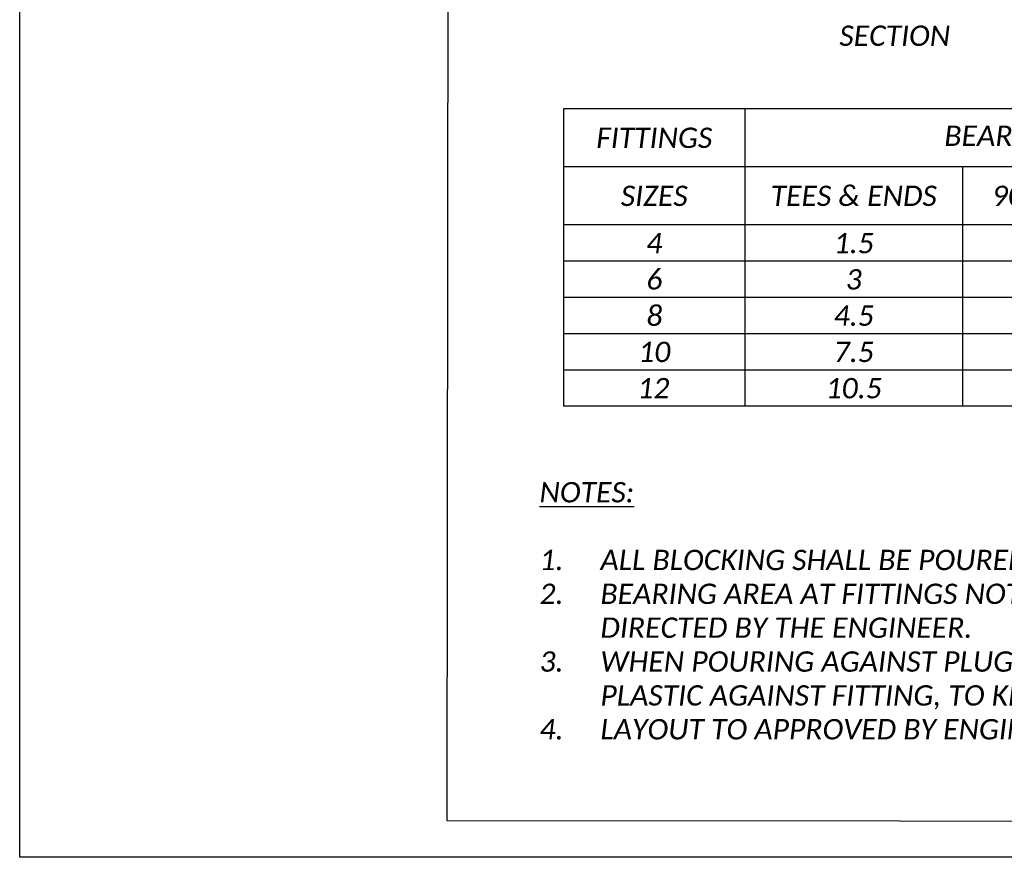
# Model space of a CAD drawing. Header units: feet. Extents: x 100 to 230, y 0 to 21.
# Tile 1 of 31: x 100 to 107, y 0 to 6. Entities that reach past the tile are written whole.
import ezdxf
from ezdxf.enums import TextEntityAlignment as Align

# ---------------------------------------------------------------- set-up
doc = ezdxf.new("R2010")
doc.units = ezdxf.units.FT
doc.header["$MEASUREMENT"] = 0
doc.layers.add('0_View_Frame_Border', color=7, linetype='Continuous', plot=False)
doc.layers.add('PF_P_Text', color=7, linetype='Continuous')
doc.layers.add('SH_Text', color=7, linetype='Continuous')
doc.styles.add('Slanted-Normal', font='calibrii.ttf', dxfattribs={"height": 0.14})

msp = doc.modelspace()

# ---------------------------------------------------------------- linework, layer by layer
at = {"layer": '0_View_Frame_Border'}
msp.add_lwpolyline([(100, 21), (130.5, 21), (130.5, 0), (100, 0)], close=True, dxfattribs=at)
at = {"layer": 'SH_Text'}
for p, q in [((103.75, 5.1583), (103.75, 3.1083)), ((111.5, 5.1583), (103.75, 5.1583)), ((105, 5.1583), (105, 3.1083)), ((111.5, 4.7583), (103.75, 4.7583)), ((106.5, 4.7583), (106.5, 3.1083)), ((111.5, 4.3583), (103.75, 4.3583)), ((111.5, 4.1083), (103.75, 4.1083)), ((111.5, 3.8583), (103.75, 3.8583)), ((111.5, 3.6083), (103.75, 3.6083)), ((111.5, 3.3583), (103.75, 3.3583)), ((111.5, 3.1083), (103.75, 3.1083))]:
    msp.add_line(p, q, dxfattribs=at)
msp.add_lwpolyline([(102.9587, 12.1317), (102.9445, 0.2534), (112.3055, 0.2466), (112.3197, 12.1249)], close=True, dxfattribs=at)

# ---------------------------------------------------------------- texts
at = {"layer": 'PF_P_Text', "style": 'Slanted-Normal'}
for s, p in [('4', (104.375, 4.2333)), ('1.5', (105.75, 4.2333)), ('6', (104.375, 3.9833)), ('3', (105.75, 3.9833)), ('8', (104.375, 3.7333)), ('4.5', (105.75, 3.7333)), ('10', (104.375, 3.4833)), ('7.5', (105.75, 3.4833)), ('12', (104.3688, 3.2333)), ('10.5', (105.75, 3.2333))]:
    msp.add_text(s, height=0.14, dxfattribs=at).set_placement(p, align=Align.MIDDLE_CENTER)
at = {"layer": 'PF_P_Text', "char_height": 0.14, "style": 'Slanted-Normal'}
for s, insert, width, attachment_point in [('SECTION', (106.0331, 5.6618), 0.372216, 5), ('FITTINGS', (104.375, 4.9583), 0.997185, 5), ('BEARING AREA OF BLOCK IN SQUARE FEET', (108.25, 4.9583), 5.550016, 5), ('SIZES', (104.375, 4.5583), 0.997185, 5), ('TEES & ENDS', (105.75, 4.5583), 1.699264, 5), ('90%%D BEND', (107.125, 4.5583), 1.216784, 5), ('{\\LNOTES:} \\P\\P\\pxi-3,l3,t3;1.^IALL BLOCKING SHALL BE POURED AGAINST FIRM, UNDISTURBED SOIL. \\P2.^IBEARING AREA AT FITTINGS NOT GIVEN IN BEARING TABLE SHALL BE AS DIRECTED BY THE ENGINEER. \\P3.^IWHEN POURING AGAINST PLUGS AND BLIND FLANGES SET A PIECE OF 3 MIL PLASTIC AGAINST FITTING, TO KEEP CONCRETE OFF BOLTS. \\P4.^ILAYOUT TO APPROVED BY ENGINEER PRIOR TO CONCRETE POUR.', (103.5837, 2.5862), 7.171705, 1)]:
    msp.add_mtext(s, dxfattribs=dict(at, insert=insert, width=width, attachment_point=attachment_point))

doc.saveas('drawing.dxf')
